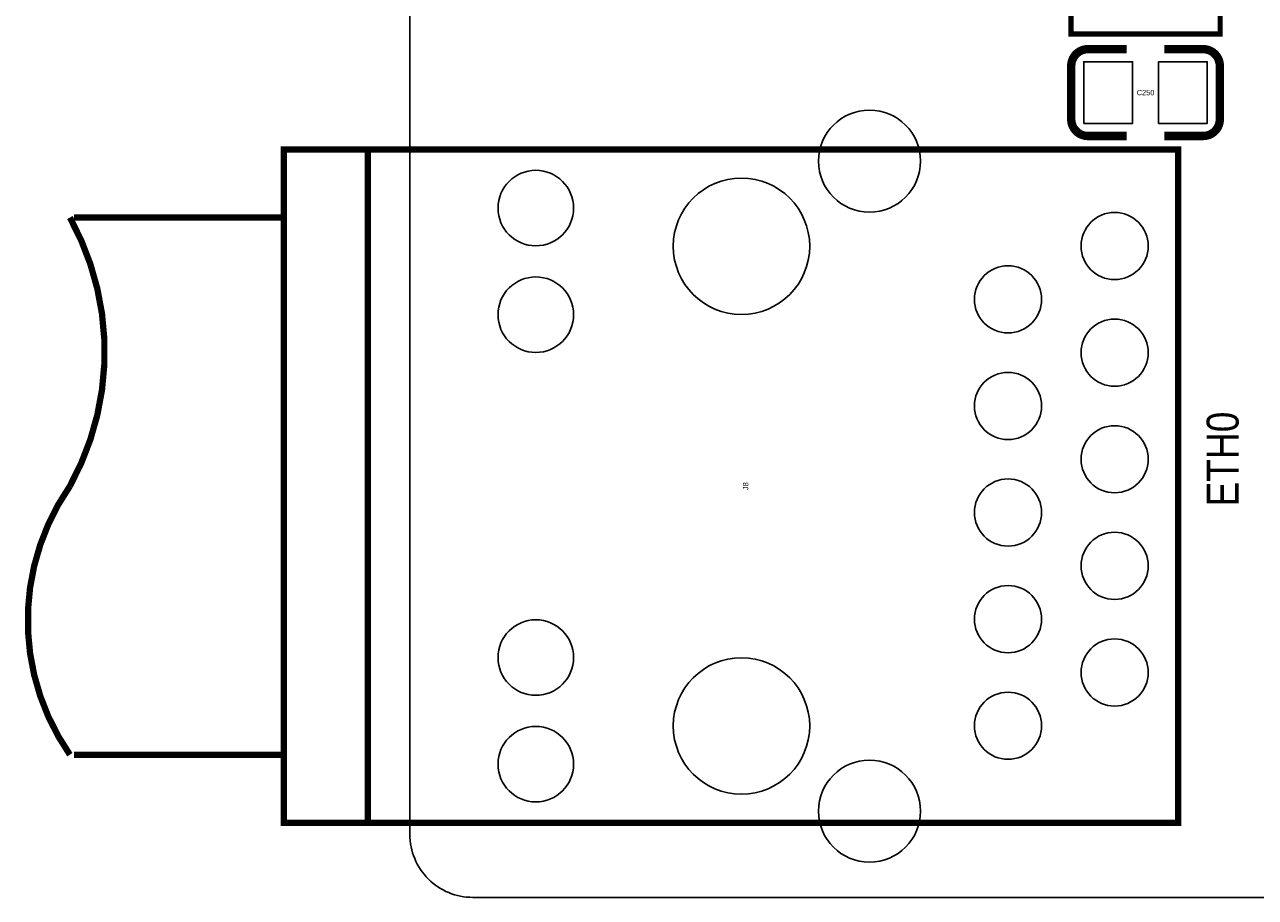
# Model space of a CAD drawing. Extents: x -11.1 to 87.6, y 0 to 56.
# Tile 1 of 20: x -9.2 to 20.1, y 0 to 20.8. Entities that reach past the tile are written whole.
import ezdxf
from ezdxf.enums import TextEntityAlignment as Align

# ---------------------------------------------------------------- set-up
doc = ezdxf.new("R2010")
doc.units = 0
for name, color, linetype in [('BG_OUTLINE', 12, 'CONTINUOUS'), ('BG_SILKSCREEN_TOP', 7, 'CONTINUOUS'), ('PG_SILKSCREEN_TOP', 253, 'CONTINUOUS'), ('PIN_TOP', 92, 'CONTINUOUS'), ('RD_SILKSCREEN_TOP', 7, 'CONTINUOUS')]:
    doc.layers.add(name, color=color, linetype=linetype)

msp = doc.modelspace()

# ---------------------------------------------------------------- linework, layer by layer
at = {"layer": 'BG_OUTLINE'}
msp.add_lwpolyline([(0, 1.500124), (0, 54.500018, -0.414227), (1.500124, 55.999888), (15.999968, 55.999888, -0.414241), (16.999966, 54.99989), (16.999966, 52.500022, 0.414244), (18.50009, 50.999898, 0.414204), (19.99996, 52.500022), (19.99996, 54.99989, -0.414226), (20.999958, 55.999888), (21.3614, 55.999888), (83.49996, 55.999888, -0.414216), (85.000084, 54.500018), (85.000084, 1.500124, -0.414251), (83.49996, 0), (1.500124, 0, -0.414262)], format="xyb", close=True, dxfattribs=at)
at = {"layer": 'PG_SILKSCREEN_TOP'}
for points, const_width in [([(15.748, 22.352), (19.304, 22.352), (19.304, 20.574), (15.748, 20.574), (15.748, 22.352)], 0.127), ([(18.896076, 20.21205), (17.976088, 20.21205)], 0.199898), ([(16.155924, 18.14195), (17.075912, 18.14195)], 0.199898), ([(-2.999994, 1.779778), (-0.999998, 1.779778), (-0.999998, 17.819878), (18.299938, 17.819878), (18.299938, 1.779778), (-2.999994, 1.779778), (-2.999994, 17.819878), (-0.999998, 17.819878)], 0.150114), ([(-7.999984, 3.39979), (-2.999994, 3.39979), (-2.999994, 16.199866), (-7.999984, 16.199866)], 0.150114)]:
    msp.add_lwpolyline(points, dxfattribs=dict(at, const_width=const_width))
for points, const_width in [([(17.075912, 20.21205), (16.155924, 20.21205, 0.414214), (15.755874, 19.812)], 0.199898), ([(19.295872, 18.542), (19.296126, 19.812, 0.414214), (18.896076, 20.21205)], 0.199898), ([(15.755874, 19.812), (15.755874, 18.542, 0.414214), (16.155924, 18.14195)], 0.199898), ([(17.976088, 18.14195), (18.896076, 18.14195, 0.4144), (19.295872, 18.542)], 0.199898), ([(-8.10006, 9.799828, 0.258538), (-8.10006, 16.199866)], 0.150114), ([(-8.10006, 3.39979, -0.313619), (-8.10006, 9.799828)], 0.150114)]:
    msp.add_lwpolyline(points, format="xyb", dxfattribs=dict(at, const_width=const_width))
at = {"layer": 'PIN_TOP'}
for points in [[(16.055848, 18.441924), (16.055848, 19.911822), (17.215866, 19.911822), (17.215866, 18.441924)], [(17.83588, 18.441924), (17.83588, 19.911822), (18.995898, 19.911822), (18.995898, 18.441924)]]:
    msp.add_lwpolyline(points, close=True, dxfattribs=at)
for centre, radius in [((10.94994, 17.544796), 1.215009), ((2.99974, 16.42491), 0.900049), ((7.899908, 15.514828), 1.624965), ((16.789908, 15.519908), 0.799973), ((14.249908, 14.249908), 0.799973), ((2.99974, 13.88491), 0.900049), ((16.789908, 12.979908), 0.799973), ((14.249908, 11.709908), 0.799973), ((16.789908, 10.439908), 0.799973), ((14.249908, 9.169908), 0.799973), ((16.789908, 7.899908), 0.799973), ((14.249908, 6.629908), 0.799973), ((2.99974, 5.714746), 0.900049), ((16.789908, 5.359908), 0.799973), ((7.899908, 4.084828), 1.624965), ((14.249908, 4.089908), 0.799973), ((2.99974, 3.174746), 0.900049), ((10.94994, 2.05486), 1.215009)]:
    msp.add_circle(centre, radius, dxfattribs=at)

# ---------------------------------------------------------------- texts
at = {"layer": 'BG_SILKSCREEN_TOP', "width": 0.866667}
msp.add_text('ETH0', height=0.762, rotation=90, dxfattribs=at).set_placement((19.74342, 9.31672))
at = {"layer": 'RD_SILKSCREEN_TOP'}
msp.add_text('C250', height=0.127, dxfattribs=at).set_placement((17.526, 19.1135), align=Align.CENTER)
msp.add_text('J8', height=0.127, rotation=90, dxfattribs=at).set_placement((8.063484, 9.799828), align=Align.CENTER)

doc.saveas('drawing.dxf')
